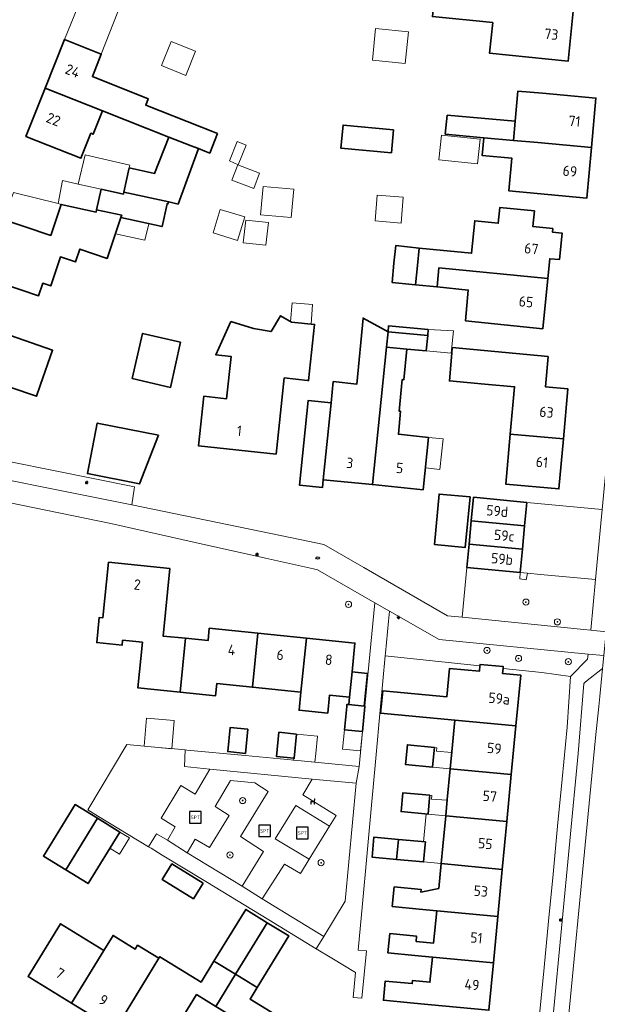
# Model space of a CAD drawing. Header units: metres. Extents: x 152610 to 160096, y 456114 to 462495.
# Tile 81 of 256: x 156164 to 156239, y 459211 to 459339. Entities that reach past the tile are written whole.
import ezdxf
from ezdxf.enums import TextEntityAlignment as Align

# ---------------------------------------------------------------- set-up
doc = ezdxf.new("R2010")
doc.units = ezdxf.units.M
doc.header["$LTSCALE"] = 0.5
doc.layers.get('0').update_dxf_attribs({"linetype": 'CONTINUOUS'})
for name, color, linetype, lineweight in [('B-PV-GR-BEPLANTING_CULTUUR_HEESTERS-GV', 251, 'CONTINUOUS', 18), ('B-PV-GR-BOOM-S', 251, 'CONTINUOUS', 25), ('B-PV-GR-HAAG-GV', 251, 'CONTINUOUS', 13), ('B-PV-IE-MEUBILAIR-S', 251, 'CONTINUOUS', 25), ('B-PV-IE-MEUBILAIR_WEGMEUBILAIR-S', 251, 'CONTINUOUS', 25), ('B-PV-OG-BEBOUWING-GV', 6, 'CONTINUOUS', 35), ('B-PV-OG-BEBOUWING-T18', 1, 'CONTINUOUS', 18), ('B-PV-OG-BEBOUWING_OVERBOUWING-GV', 251, 'CONTINUOUS', 18), ('B-PV-OG-BEBOUWING_SCHUUR-GV', 251, 'CONTINUOUS', 18), ('B-PV-OG-TERREIN_BEGROEID-GV', 251, 'CONTINUOUS', 18), ('B-PV-VH-GESLOTENVERHARDING_ASFALT-GV', 251, 'CONTINUOUS', 18), ('B-PV-VH-ONVERHARD_ZAND-GV', 251, 'CONTINUOUS', 18), ('B-PV-VH-OPENVERHARDING_BETONSTRAATSTEEN-GV', 251, 'CONTINUOUS', 18), ('B-PV-VH-OPENVERHARDING_TEGEL-GV', 251, 'CONTINUOUS', 18)]:
    doc.layers.add(name, color=color, linetype=linetype, lineweight=lineweight)
doc.styles.add('NLCS-ISO', font='NLCS-ISO.ttf')
doc.styles.add('NLCS-ISO-M750-T18', font='NLCS-ISO.ttf', dxfattribs={"height": 1.35})

# ---------------------------------------------------------------- blocks, each defined once
blk = doc.blocks.new('SIE-MEUBILAIR_PAAL_LICHTMAST-SO')
for points in [[(-0.62, 0), (-1, 0)], [(-0.71, 0.71), (-0.44, 0.44)], [(0, 1), (0, 0.62)], [(0.44, 0.44), (0.71, 0.71)], [(1, 0), (0.62, 0)], [(-0.71, -0.71), (-0.44, -0.44)], [(0, -0.62), (0, -1)], [(0.44, -0.44), (0.71, -0.71)]]:
    blk.add_lwpolyline(points)
blk.add_circle((0, 0), 0.5)
blk = doc.blocks.new('SIE-MEUBILAIR_PUT_RIOOLPUT-SO')
blk.add_ellipse((0, 0), major_axis=(1.25, 0), ratio=0.54)
blk = doc.blocks.new('SIE-WEG_SPEELTOESTEL-SO')
at = {"flags": 128}
blk.add_lwpolyline([(-3.75, -3.75), (3.75, -3.75), (3.75, 3.75), (-3.75, 3.75)], close=True, dxfattribs=at)
at = {"style": 'NLCS-ISO'}
blk.add_text('SPT', height=2.25, dxfattribs=at).set_placement((0, 0), align=Align.MIDDLE_CENTER)
blk = doc.blocks.new('SIE-WEG_ZITBANK-SO')
at = {"color": 0, "linetype": 'ByBlock', "lineweight": 18}
blk.add_lwpolyline([(-0.91, -1.63), (-0.91, -0.2), (1.09, -0.2), (1.09, -1.63), (1.29, -1.63), (1.29, -0.21), (1.54, 1.78), (1.33, 1.78), (1.11, 0), (-1.11, 0), (-1.11, -1.63)], close=True, dxfattribs=at)
blk = doc.blocks.new('SGR-BOOM_GBKN-SO')
at = {"linetype": 'ByBlock', "lineweight": 18}
h = blk.add_hatch(color=0, dxfattribs=at)
h.dxf.hatch_style = 1
edge = h.paths.add_edge_path()
edge.add_arc((0, 0), 0.25, 0, 360)
at = {"color": 0, "linetype": 'ByBlock', "lineweight": 18}
for radius in [2, 0.25]:
    blk.add_circle((0, 0), radius, dxfattribs=at)
at = {"color": 0, "linetype": 'ByBlock', "lineweight": 18, "style": 'NLCS-ISO'}
blk.add_attdef('SOORT', (2.5, 0), '', height=1.5, dxfattribs=at)

msp = doc.modelspace()

# ---------------------------------------------------------------- linework, layer by layer
at = {"layer": 'B-PV-GR-BEPLANTING_CULTUUR_HEESTERS-GV', "flags": 128}
for points in [[(156229.223, 459267.366), (156222.322, 459268.022), (156221.709, 459261.573), (156237.476, 459259.966), (156238.387, 459259.873), (156239.007, 459266.435), (156231.869, 459267.114), (156230.159, 459267.277), (156230.021, 459266.42), (156229.176, 459266.541)], [(156218.735, 459258.677), (156212.273, 459262.374), (156212.153, 459261.074), (156211.768, 459256.893), (156211.739, 459256.577), (156224.019, 459255.261), (156224.038, 459255.465), (156227.025, 459255.183), (156227.002, 459254.941), (156232.028, 459254.403), (156235.733, 459253.876), (156237.964, 459256.122), (156238.029, 459256.79)]]:
    msp.add_lwpolyline(points, close=True, dxfattribs=at)
at = {"layer": 'B-PV-GR-HAAG-GV', "flags": 128}
msp.add_lwpolyline([(156230.159, 459267.277), (156229.223, 459267.366), (156229.176, 459266.541), (156230.021, 459266.42)], close=True, dxfattribs=at)
at = {"layer": 'B-PV-OG-BEBOUWING-GV', "flags": 128}
for points in [[(156222.236, 459341.431), (156218.11, 459341.848), (156217.861, 459339.387), (156225.674, 459338.596), (156225.273, 459334.628), (156235.428, 459333.6), (156236.085, 459340.094), (156229.12, 459340.752), (156226.023, 459341.066)], [(156187.537, 459322.272), (156188.344, 459321.952), (156188.988, 459321.696), (156189.99, 459324.221), (156189.346, 459324.477), (156187.922, 459325.042), (156180.702, 459327.905), (156181.033, 459328.742), (156173.784, 459331.617), (156174.937, 459334.524), (156170.16, 459336.418), (156167.663, 459330.121), (156175.105, 459327.163), (156183.711, 459323.772), (156186.57, 459322.656), (156186.92, 459322.517)], [(156175.105, 459327.163), (156167.663, 459330.121), (156165.176, 459323.851), (156172.299, 459321.026), (156173.587, 459324.274), (156173.909, 459324.146)], [(156231.522, 459323.058), (156238.467, 459322.402), (156239.05, 459328.817), (156232.102, 459329.448), (156228.942, 459329.735), (156228.587, 459325.816), (156228.363, 459323.345)], [(156219.746, 459326.619), (156219.521, 459324.149), (156224.528, 459323.693), (156228.363, 459323.345), (156228.587, 459325.816)], [(156212.811, 459324.723), (156206.269, 459325.317), (156205.998, 459322.33), (156212.54, 459321.735)], [(156187.537, 459322.272), (156186.92, 459322.517), (156186.57, 459322.656), (156183.711, 459323.772), (156181.842, 459319.058), (156178.555, 459319.783), (156177.864, 459316.65), (156183.674, 459315.367), (156184.895, 459315.097)], [(156228.363, 459323.345), (156224.528, 459323.693), (156224.317, 459321.368), (156228.151, 459321.02), (156227.766, 459316.79), (156237.874, 459315.872), (156238.467, 459322.402), (156231.522, 459323.058)], [(156177.803, 459316.375), (156174.912, 459317.013), (156174.327, 459314.358), (156177.593, 459313.637), (156177.496, 459313.35), (156182.811, 459312.177), (156183.461, 459315.126), (156183.569, 459315.103), (156183.674, 459315.367), (156177.864, 459316.65)], [(156174.262, 459314.064), (156169.76, 459315.057), (156168.401, 459311.025), (156157.847, 459314.58), (156155.323, 459307.087), (156166.818, 459303.215), (156167.365, 459304.839), (156168.385, 459304.495), (156169.652, 459308.256), (156171.584, 459307.605), (156172.14, 459309.255), (156175.711, 459308.052), (156177.496, 459313.35), (156177.593, 459313.637), (156174.327, 459314.358)], [(156215.673, 459304.635), (156218.455, 459304.357), (156218.703, 459306.837), (156232.803, 459305.429), (156233.062, 459308.019), (156234.306, 459307.895), (156234.651, 459311.338), (156233.407, 459311.462), (156233.452, 459311.91), (156230.88, 459312.167), (156231.083, 459314.209), (156226.598, 459314.657), (156226.395, 459312.616), (156223.347, 459312.921), (156222.929, 459308.723), (156216.151, 459309.4), (156215.922, 459307.115)], [(156216.151, 459309.4), (156213.098, 459309.706), (156212.87, 459307.427), (156212.621, 459304.941), (156215.673, 459304.635), (156215.922, 459307.115)], [(156232.803, 459305.429), (156218.703, 459306.837), (156218.455, 459304.357), (156222.499, 459303.953), (156222.149, 459299.952), (156232.155, 459298.951)], [(156191.744, 459299.879), (156189.775, 459295.563), (156191.764, 459295.351), (156191.179, 459289.87), (156188.225, 459290.185), (156187.541, 459283.768), (156197.589, 459282.695), (156197.941, 459285.99), (156198.643, 459292.569), (156201.645, 459292.249), (156201.816, 459292.231), (156202.591, 459299.493), (156199.596, 459299.813), (156198.173, 459300.618), (156196.949, 459298.569), (156194.676, 459298.971)], [(156211.913, 459296.535), (156212.112, 459298.526), (156208.867, 459300.316), (156208.062, 459291.779), (156204.995, 459292.09), (156204.717, 459289.333), (156203.712, 459279.386), (156210.073, 459278.743)], [(156217.324, 459298.853), (156212.167, 459299.323), (156212.112, 459298.526), (156217.244, 459298.059)], [(156150.757, 459293.871), (156162.525, 459289.78), (156163.082, 459291.382), (156166.565, 459290.206), (156167.039, 459291.567), (156168.636, 459296.157), (156161.268, 459298.719), (156159.773, 459294.421), (156158.762, 459294.772), (156159.268, 459296.227), (156152.377, 459298.623), (156151.978, 459297.476), (156151.422, 459297.669), (156150.413, 459294.766), (156150.997, 459294.562)], [(156185.227, 459297.198), (156180.284, 459298.327), (156178.949, 459292.477), (156183.892, 459291.349)], [(156217.244, 459298.059), (156212.112, 459298.526), (156211.913, 459296.535), (156214.553, 459296.294), (156217.042, 459296.068)], [(156214.553, 459296.294), (156211.913, 459296.535), (156210.073, 459278.743), (156216.652, 459278.078), (156217.339, 459284.869), (156213.438, 459285.263), (156213.739, 459288.244), (156213.54, 459288.264), (156213.953, 459292.349), (156214.153, 459292.329)], [(156232.866, 459295.361), (156220.417, 459296.494), (156220.374, 459295.764), (156220.048, 459292.192), (156224.626, 459291.775), (156228.504, 459291.422), (156227.946, 459285.294), (156234.834, 459284.667), (156235.425, 459291.151), (156232.507, 459291.417)], [(156204.717, 459289.333), (156201.732, 459289.635), (156200.626, 459278.693), (156203.611, 459278.391), (156203.712, 459279.386)], [(156182.366, 459285.162), (156174.429, 459286.723), (156173.139, 459280.169), (156179.901, 459278.839)], [(156234.834, 459284.667), (156227.946, 459285.294), (156227.356, 459278.812), (156234.244, 459278.185)], [(156222.756, 459277.144), (156218.713, 459277.527), (156218.119, 459271.006), (156222.107, 459270.612)], [(156230.086, 459276.447), (156223.185, 459277.103), (156222.897, 459274.076), (156229.798, 459273.421)], [(156229.798, 459273.421), (156222.897, 459274.076), (156222.61, 459271.05), (156229.511, 459270.395)], [(156229.511, 459270.395), (156222.61, 459271.05), (156222.322, 459268.022), (156229.223, 459267.366)], [(156183.841, 459267.882), (156175.88, 459268.687), (156175.152, 459261.49), (156174.681, 459261.537), (156174.351, 459258.274), (156177.645, 459257.94), (156177.71, 459258.576), (156180.275, 459258.317), (156179.678, 459252.418), (156185.161, 459251.863), (156185.866, 459258.836), (156182.956, 459259.13)], [(156195.237, 459259.5), (156188.941, 459260.137), (156188.779, 459258.541), (156185.866, 459258.836), (156185.161, 459251.863), (156189.751, 459251.399), (156189.91, 459252.97), (156194.529, 459252.503)], [(156195.237, 459259.5), (156194.529, 459252.503), (156200.818, 459251.866), (156201.527, 459258.864)], [(156201.527, 459258.864), (156200.818, 459251.866), (156200.581, 459249.52), (156204.292, 459249.145), (156204.529, 459251.491), (156207.109, 459251.23), (156207.439, 459254.496), (156207.817, 459258.227)], [(156211.419, 459252.046), (156211.145, 459249.152), (156220.744, 459248.243), (156228.666, 459247.494), (156229.329, 459254.061), (156226.94, 459254.287), (156227.002, 459254.941), (156227.025, 459255.183), (156224.038, 459255.465), (156224.019, 459255.261), (156223.953, 459254.569), (156220.071, 459254.936), (156219.723, 459251.26)], [(156209.429, 459254.295), (156207.439, 459254.496), (156207.109, 459251.23), (156207.01, 459250.255), (156209.001, 459250.064)], [(156207.01, 459250.255), (156206.774, 459250.278), (156206.747, 459250), (156206.457, 459246.98), (156208.79, 459246.755), (156209.103, 459250), (156209.108, 459250.054), (156209.001, 459250.064)], [(156228.666, 459247.494), (156220.744, 459248.243), (156220.357, 459244.148), (156220.149, 459241.945), (156220.149, 459241.941), (156228.071, 459241.195)], [(156193.929, 459247.059), (156191.651, 459247.286), (156191.339, 459244.161), (156193.617, 459243.934)], [(156200.258, 459246.429), (156197.958, 459246.657), (156197.646, 459243.533), (156199.946, 459243.304)], [(156218.107, 459244.71), (156214.607, 459245.038), (156214.368, 459242.488), (156217.868, 459242.16), (156218.074, 459244.362)], [(156228.071, 459241.195), (156220.149, 459241.941), (156219.77, 459237.935), (156219.573, 459235.855), (156219.573, 459235.851), (156227.496, 459235.104)], [(156217.524, 459238.497), (156214.025, 459238.825), (156213.798, 459236.398), (156217.296, 459236.07), (156217.491, 459238.149)], [(156174.451, 459235.521), (156171.552, 459237.302), (156167.442, 459230.615), (156170.341, 459228.833)], [(156177.35, 459233.739), (156174.451, 459235.521), (156170.341, 459228.833), (156173.24, 459227.052)], [(156227.496, 459235.104), (156219.573, 459235.851), (156219.199, 459231.891), (156218.987, 459229.646), (156226.909, 459228.899)], [(156213.459, 459232.78), (156210.273, 459233.078), (156210.031, 459230.49), (156213.217, 459230.192)], [(156216.957, 459232.452), (156213.459, 459232.78), (156213.217, 459230.192), (156216.714, 459229.864), (156216.924, 459232.104)], [(156188.129, 459227.114), (156184.066, 459229.611), (156182.824, 459227.591), (156186.887, 459225.094)], [(156212.884, 459226.644), (156212.645, 459224.093), (156216.141, 459223.765), (156218.411, 459223.551), (156226.333, 459222.801), (156226.909, 459228.899), (156218.987, 459229.646), (156218.684, 459226.442), (156216.348, 459225.968), (156216.381, 459226.316)], [(156196.454, 459221.997), (156193.655, 459223.717), (156189.545, 459217.03), (156189.842, 459216.847), (156192.344, 459215.31)], [(156212.315, 459220.575), (156212.082, 459218.089), (156215.578, 459217.761), (156217.844, 459217.547), (156225.766, 459216.797), (156226.333, 459222.801), (156218.411, 459223.551), (156218.014, 459219.346), (156215.746, 459219.559), (156215.811, 459220.247)], [(156175.291, 459218.413), (156169.656, 459221.866), (156165.463, 459215.023), (156171.098, 459211.57)], [(156196.454, 459221.997), (156192.344, 459215.31), (156195.145, 459213.588), (156199.255, 459220.276)], [(156175.291, 459218.413), (156171.098, 459211.57), (156176.734, 459208.117), (156180.927, 459214.961), (156182.408, 459217.378), (156179.653, 459219.066), (156179.352, 459218.576), (156176.472, 459220.341)], [(156180.927, 459214.961), (156176.734, 459208.117), (156182.371, 459204.663), (156187.285, 459212.682), (156189.784, 459211.145), (156192.344, 459215.31), (156189.842, 459216.847), (156189.545, 459217.03), (156187.872, 459214.3), (156182.528, 459217.574), (156182.408, 459217.378)], [(156225.766, 459216.797), (156217.844, 459217.547), (156217.536, 459214.285), (156215.272, 459214.499), (156215.236, 459214.102), (156211.739, 459214.43), (156211.506, 459211.949), (156215.004, 459211.621), (156217.264, 459211.405), (156225.186, 459210.658)], [(156194.038, 459199.777), (156198.269, 459206.682), (156199.574, 459208.814), (156194.225, 459212.091), (156195.145, 459213.588), (156192.344, 459215.31), (156189.784, 459211.145), (156192.21, 459209.653), (156188.309, 459203.288)]]:
    msp.add_lwpolyline(points, close=True, dxfattribs=at)
at = {"layer": 'B-PV-OG-BEBOUWING_OVERBOUWING-GV', "flags": 128}
for points in [[(156177.092, 459339.995), (156172.37, 459341.843), (156170.16, 459336.418), (156174.937, 459334.524)], [(156187.152, 459334.892), (156184.017, 459336.157), (156182.757, 459333.032), (156185.892, 459331.767)], [(156193.721, 459322.742), (156192.57, 459323.198), (156191.568, 459320.673), (156192.696, 459320.197)], [(156224.029, 459323.483), (156219.018, 459324.001), (156218.689, 459320.823), (156223.701, 459320.305)], [(156171.927, 459317.658), (156174.912, 459317.013), (156177.803, 459316.375), (156177.864, 459316.65), (156178.555, 459319.783), (156178.645, 459320.123), (156172.841, 459321.486)], [(156195.46, 459319.091), (156192.645, 459320.177), (156191.881, 459318.196), (156194.696, 459317.111)], [(156169.345, 459315.165), (156169.76, 459315.057), (156174.262, 459314.064), (156174.327, 459314.358), (156174.912, 459317.013), (156171.927, 459317.658), (156169.933, 459318.136)], [(156169.76, 459315.057), (156169.345, 459315.165), (156163.566, 459316.61), (156162.258, 459313.094), (156168.401, 459311.025)], [(156214.085, 459315.974), (156210.697, 459316.259), (156210.415, 459312.904), (156213.803, 459312.62)], [(156181.115, 459312.551), (156177.496, 459313.35), (156176.783, 459311.235), (156180.601, 459310.401)], [(156220.588, 459298.662), (156217.324, 459298.853), (156217.244, 459298.059), (156217.042, 459296.068), (156220.302, 459295.769)], [(156219.269, 459284.66), (156217.339, 459284.869), (156216.938, 459280.903), (156218.815, 459280.693)], [(156202.727, 459243.919), (156202.946, 459246.167), (156200.258, 459246.429), (156200.007, 459243.919), (156199.946, 459243.304), (156199.832, 459243.315), (156199.803, 459243.041), (156199.92, 459243.03), (156202.616, 459242.773)], [(156220.149, 459241.945), (156220.335, 459243.919), (156220.346, 459244.032), (156218.37, 459244.208), (156218.43, 459244.669), (156218.107, 459244.71), (156218.074, 459244.362), (156218.033, 459243.919), (156217.868, 459242.16), (156220.149, 459241.941)], [(156217.296, 459236.07), (156219.573, 459235.851), (156219.573, 459235.855), (156219.762, 459237.851), (156217.754, 459237.989), (156217.787, 459238.479), (156217.524, 459238.497), (156217.491, 459238.149)], [(156219.573, 459235.851), (156217.296, 459236.07), (156217.038, 459236.094), (156216.684, 459232.478), (156216.957, 459232.452), (156216.924, 459232.104), (156216.714, 459229.864), (156218.987, 459229.646), (156219.199, 459231.891)], [(156178.589, 459232.977), (156177.35, 459233.739), (156176.058, 459231.637), (156177.296, 459230.875)]]:
    msp.add_lwpolyline(points, close=True, dxfattribs=at)
at = {"layer": 'B-PV-OG-BEBOUWING_SCHUUR-GV', "flags": 128}
for points in [[(156214.741, 459337.419), (156210.487, 459337.836), (156210.085, 459333.729), (156214.338, 459333.312)], [(156199.887, 459317.003), (156195.902, 459317.361), (156195.574, 459313.711), (156199.559, 459313.353)], [(156193.53, 459313.445), (156190.35, 459314.408), (156189.423, 459311.347), (156192.604, 459310.384)], [(156196.595, 459312.692), (156193.666, 459313.026), (156193.331, 459310.092), (156196.26, 459309.757)], [(156202.31, 459302.096), (156199.663, 459302.292), (156199.463, 459299.888), (156199.596, 459299.813), (156202.121, 459299.543)], [(156184.403, 459248.196), (156180.815, 459248.511), (156180.496, 459244.88), (156182.295, 459244.709), (156184.081, 459244.539)], [(156208.79, 459246.755), (156206.457, 459246.98), (156206.185, 459244.473), (156208.55, 459244.265)]]:
    msp.add_lwpolyline(points, close=True, dxfattribs=at)
at = {"layer": 'B-PV-OG-TERREIN_BEGROEID-GV', "flags": 128}
for points in [[(156181.063, 459231.835), (156182.096, 459233.485), (156183.511, 459232.684), (156184.524, 459234.431), (156182.684, 459235.55), (156185.266, 459239.75), (156187.089, 459238.641), (156189.006, 459241.89), (156185.719, 459242.239), (156185.819, 459244.374), (156184.417, 459244.507), (156182.295, 459244.709), (156178.265, 459245.093), (156173.187, 459236.624), (156174.601, 459235.765)], [(156204.52, 459234.509), (156205.385, 459235.86), (156201.058, 459238.538), (156202.262, 459240.596), (156189.006, 459241.89), (156187.089, 459238.641), (156185.266, 459239.75), (156182.684, 459235.55), (156184.524, 459234.431), (156183.511, 459232.684), (156186.09, 459231.06), (156187.129, 459232.808), (156188.953, 459231.716), (156191.513, 459235.894), (156189.719, 459237.036), (156191.703, 459240.413), (156194.846, 459240.134), (156196.583, 459239.012), (156192.981, 459233.144), (156195.985, 459231.234), (156193.212, 459226.744), (156195.78, 459225.09), (156198.674, 459229.563), (156200.751, 459228.38), (156201.876, 459230.209), (156197.491, 459232.862), (156200.145, 459237.194)], [(156193.212, 459226.744), (156195.985, 459231.234), (156192.981, 459233.144), (156196.583, 459239.012), (156194.846, 459240.134), (156191.703, 459240.413), (156189.719, 459237.036), (156191.513, 459235.894), (156188.953, 459231.716), (156187.129, 459232.808), (156186.09, 459231.06)], [(156203.762, 459220.216), (156203.766, 459220.214), (156206.547, 459224.783), (156207.989, 459240.05), (156202.262, 459240.596), (156201.058, 459238.538), (156205.385, 459235.86), (156204.52, 459234.509), (156201.876, 459230.209), (156200.751, 459228.38), (156198.674, 459229.563), (156195.78, 459225.09)]]:
    msp.add_lwpolyline(points, close=True, dxfattribs=at)
at = {"layer": 'B-PV-VH-GESLOTENVERHARDING_ASFALT-GV', "flags": 128}
for points in [[(156246.077, 459293.623), (156243.636, 459293.724), (156242.865, 459285.698), (156240.364, 459259.671), (156240.068, 459256.591), (156239.909, 459254.934), (156239.558, 459251.287), (156239.425, 459250), (156239.008, 459245.96), (156234.198, 459196.275), (156231.911, 459171.175), (156237.092, 459170.811), (156240.037, 459202.218), (156244.616, 459250), (156244.683, 459250.696), (156247.076, 459277.078), (156247.889, 459285.138), (156248.698, 459293.515)], [(156204.52, 459234.509), (156200.145, 459237.194), (156197.491, 459232.862), (156201.876, 459230.209)]]:
    msp.add_lwpolyline(points, close=True, dxfattribs=at)
at = {"layer": 'B-PV-VH-ONVERHARD_ZAND-GV', "flags": 128}
msp.add_lwpolyline([(156230.159, 459267.277), (156229.223, 459267.366), (156229.176, 459266.541), (156230.021, 459266.42)], close=True, dxfattribs=at)
at = {"layer": 'B-PV-VH-OPENVERHARDING_BETONSTRAATSTEEN-GV', "flags": 128}
for points in [[(156210.399, 459263.446), (156212.273, 459262.374), (156218.735, 459258.677), (156238.029, 459256.79), (156240.068, 459256.591), (156240.364, 459259.671), (156238.387, 459259.873), (156237.476, 459259.966), (156221.709, 459261.573), (156219.819, 459261.766), (156208.987, 459268.005), (156203.78, 459271.004), (156199.639, 459271.857), (156178.921, 459276.127), (156152.104, 459281.48), (156128.838, 459286.315), (156127.037, 459283.782), (156152.263, 459278.612), (156152.972, 459278.467), (156176.175, 459273.715), (156187.124, 459271.259), (156196.221, 459269.219), (156202.434, 459267.825), (156202.948, 459267.71)], [(156152.626, 459283.812), (156149.504, 459284.425), (156152.185, 459281.84), (156152.104, 459281.48), (156178.921, 459276.127), (156179.25, 459278.468)], [(156239.865, 459275.517), (156230.086, 459276.447), (156229.798, 459273.421), (156229.511, 459270.395), (156229.223, 459267.366), (156230.159, 459267.277), (156231.869, 459267.114), (156239.007, 459266.435)], [(156239.558, 459251.287), (156239.909, 459254.934), (156237.698, 459253.192), (156237.483, 459252.995), (156236.723, 459243.929), (156232.42, 459198.663), (156234.198, 459196.275), (156239.008, 459245.96), (156239.425, 459250)]]:
    msp.add_lwpolyline(points, close=True, dxfattribs=at)
at = {"layer": 'B-PV-VH-OPENVERHARDING_TEGEL-GV', "flags": 128}
for points in [[(156243.636, 459293.724), (156241.593, 459293.809), (156240.841, 459285.849), (156240.679, 459284.135), (156239.865, 459275.517), (156239.007, 459266.435), (156238.387, 459259.873), (156240.364, 459259.671), (156242.865, 459285.698)], [(156212.273, 459262.374), (156210.399, 459263.446), (156209.108, 459250.054), (156209.103, 459250), (156208.79, 459246.755), (156208.353, 459242.226), (156207.989, 459240.05), (156206.547, 459224.783), (156203.766, 459220.214), (156203.762, 459220.216), (156202.789, 459218.628), (156204.829, 459217.388), (156207.886, 459215.53), (156207.582, 459212.317), (156208.712, 459212.211), (156209.291, 459218.35), (156208.224, 459218.45), (156208.778, 459224.455), (156209.34, 459230.555), (156209.912, 459236.762), (156210.474, 459242.853), (156211.133, 459250), (156211.739, 459256.577), (156211.768, 459256.893), (156212.153, 459261.074)], [(156186.034, 459244.353), (156185.819, 459244.374), (156185.719, 459242.239), (156189.006, 459241.89), (156202.262, 459240.596), (156207.989, 459240.05), (156208.353, 459242.226), (156199.92, 459243.03), (156193.588, 459243.633)], [(156183.511, 459232.684), (156182.096, 459233.485), (156181.063, 459231.835), (156181.396, 459231.633), (156182.85, 459230.749), (156188.497, 459227.316), (156196.67, 459222.348), (156202.789, 459218.628), (156203.762, 459220.216), (156195.78, 459225.09), (156193.212, 459226.744), (156186.09, 459231.06)]]:
    msp.add_lwpolyline(points, close=True, dxfattribs=at)
for points in [[(156240.068, 459256.591), (156238.029, 459256.79), (156237.964, 459256.122), (156235.733, 459253.876), (156235.3, 459247.333), (156234.655, 459240.574), (156234.074, 459234.484), (156233.482, 459228.28), (156232.9, 459222.182), (156232.328, 459216.179), (156231.742, 459210.04)], [(156232.42, 459198.663), (156236.723, 459243.929), (156237.483, 459252.995), (156237.698, 459253.192), (156239.909, 459254.934)]]:
    msp.add_lwpolyline(points, dxfattribs=at)

# ---------------------------------------------------------------- block references
at = {"layer": 'B-PV-GR-BOOM-S', "xscale": 0.2, "yscale": 0.2, "zscale": 0.2}
for p in [(156206.981, 459263.227), (156229.968, 459263.527), (156234.057, 459260.969), (156224.938, 459257.267), (156229.015, 459256.224), (156235.471, 459255.801), (156193.262, 459237.818), (156191.624, 459230.768), (156203.431, 459229.761)]:
    msp.add_blockref('SGR-BOOM_GBKN-SO', p, dxfattribs=at)
at = {"layer": 'B-PV-IE-MEUBILAIR-S', "xscale": 0.2, "yscale": 0.2, "zscale": 0.2}
for name, p in [('SIE-MEUBILAIR_PAAL_LICHTMAST-SO', (156173.055, 459279.019)), ('SIE-MEUBILAIR_PAAL_LICHTMAST-SO', (156195.117, 459269.709)), ('SIE-MEUBILAIR_PUT_RIOOLPUT-SO', (156202.99, 459269.242)), ('SIE-MEUBILAIR_PAAL_LICHTMAST-SO', (156213.453, 459261.529)), ('SIE-MEUBILAIR_PAAL_LICHTMAST-SO', (156234.478, 459222.356))]:
    msp.add_blockref(name, p, dxfattribs=at)
at = {"layer": 'B-PV-IE-MEUBILAIR_WEGMEUBILAIR-S', "xscale": 0.2, "yscale": 0.2, "zscale": 0.2}
for name, p in [('SIE-WEG_ZITBANK-SO', (156202.312, 459237.697)), ('SIE-WEG_SPEELTOESTEL-SO', (156187.124, 459235.646)), ('SIE-WEG_SPEELTOESTEL-SO', (156196.117, 459233.894)), ('SIE-WEG_SPEELTOESTEL-SO', (156201.002, 459233.621))]:
    msp.add_blockref(name, p, dxfattribs=at)

# ---------------------------------------------------------------- texts
at = {"layer": 'B-PV-OG-BEBOUWING-T18', "style": 'NLCS-ISO-M750-T18'}
for s, rotation, p in [('73', 354.2, (156233.269, 459337.099)), ('24', 338.3, (156171.235, 459332.348)), ('22', 338.3, (156168.743, 459326.064)), ('71', 354.8, (156236.269, 459325.836)), ('69', 354.8, (156235.681, 459319.363)), ('67', 354.3, (156230.679, 459309.312)), ('65', 354.3, (156229.991, 459302.439)), ('63', 354.8, (156232.64, 459288.136)), ('1', 353.9, (156192.83, 459285.717)), ('3', 354.2, (156207.144, 459281.552)), ('61', 354.8, (156232.049, 459281.653)), ('5', 354.2, (156213.614, 459280.898)), ('59d', 354.6, (156226.255, 459275.327)), ('59c', 354.6, (156227.166, 459272.144)), ('59b', 354.6, (156226.878, 459269.117)), ('2', 354.2, (156179.609, 459265.797)), ('4', 354.2, (156191.837, 459257.331)), ('6', 354.2, (156198.131, 459256.695)), ('8', 354.2, (156204.42, 459256.058)), ('59a', 354.2, (156226.51, 459251.029)), ('59', 354.6, (156225.88, 459244.58)), ('57', 354.6, (156225.295, 459238.384)), ('55', 354.6, (156224.714, 459232.237)), ('53', 354.6, (156224.132, 459226.085)), ('51', 354.6, (156223.561, 459220.034)), ('7', 328.5, (156169.587, 459215.428)), ('49', 354.6, (156222.987, 459213.963)), ('9', 328.5, (156175.222, 459211.975))]:
    msp.add_text(s, height=1.35, rotation=rotation, dxfattribs=at).set_placement(p, align=Align.MIDDLE)

doc.saveas('drawing.dxf')
